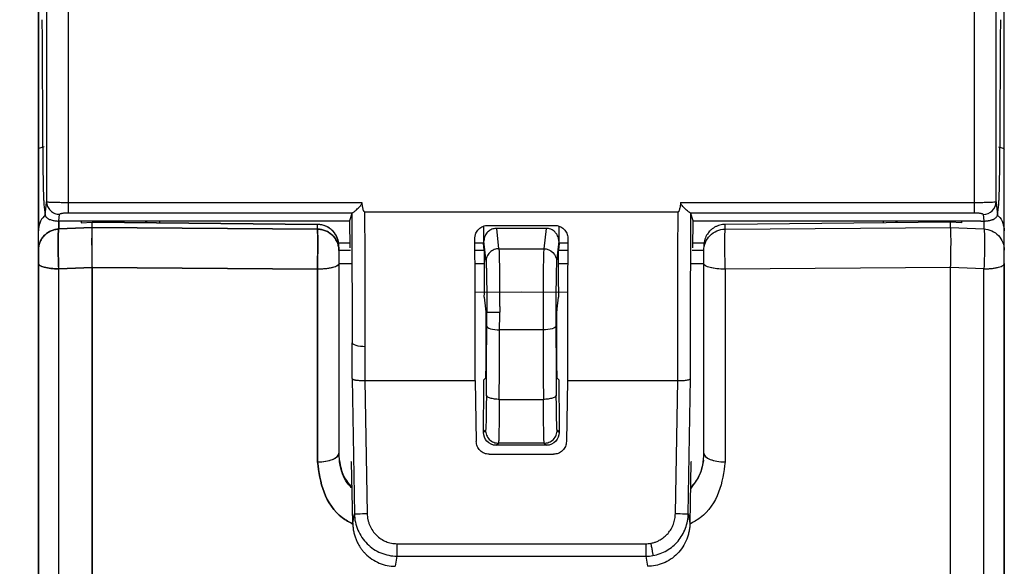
# Model space of a CAD drawing. Header units: millimetres. Extents: x 10 to 410, y 10 to 314.
# Tile 4 of 31: x 97 to 120, y 89 to 102. Entities that reach past the tile are written whole.
import ezdxf

# ---------------------------------------------------------------- set-up
doc = ezdxf.new("R2010")
doc.units = ezdxf.units.MM
doc.header["$LTSCALE"] = 1.5
doc.layers.add('DIMENSIONS', color=140, linetype='Continuous', lineweight=25)
doc.styles.add('SLDTEXTSTYLE0', font='TXT', dxfattribs={"width": 0.7})
doc.dimstyles.new('SLDDIMSTYLE0', dxfattribs={"dimtxt": 3.237012, "dimasz": 4.953, "dimexe": 0, "dimexo": 0.0625, "dimgap": 0.809253, "dimtad": 0, "dimtih": 1, "dimtoh": 1, "dimrnd": 1e-09, "dimzin": 12, "dimdsep": 46, "dimtxsty": 'SLDTEXTSTYLE0', "dimsah": 1, "dimcen": 0.09, "dimadec": 0, "dimazin": 3, "dimtfac": 1, "dimtofl": 0, "dimtmove": 0, "dimatfit": 3, "dimfxl": 0, "dimfrac": 2, "dimtolj": 1, "dimtzin": 12, "dimarcsym": 0})

# ---------------------------------------------------------------- blocks, each defined once
blk = doc.blocks.new('_D')
at = {"layer": 'DIMENSIONS'}
for p, q in [((96.578, 178.033), (77.351, 178.033)), ((82.114, 178.033), (82.114, 134.372)), ((77.304, 128.503), (76.217, 128.503)), ((76.217, 128.503), (76.217, 123.358)), ((86.923, 128.503), (88.01, 128.503)), ((88.01, 128.503), (88.01, 123.358)), ((76.217, 123.358), (77.304, 123.358)), ((88.01, 123.358), (86.923, 123.358)), ((82.114, 78.877), (82.114, 122.634)), ((106.553, 78.877), (77.351, 78.877))]:
    blk.add_line(p, q, dxfattribs=at)
for points in [[(82.114, 178.033), (81.352, 173.08), (82.876, 173.08)], [(82.114, 78.877), (82.876, 83.83), (81.352, 83.83)]]:
    blk.add_solid(points, dxfattribs=at)
at = {"layer": 'DIMENSIONS', "char_height": 3.175, "attachment_point": 1, "style": 'SLDTEXTSTYLE0'}
for s, insert in [('99.2', (77.304, 133.321)), ('3.90', (77.304, 127.451))]:
    blk.add_mtext(s, dxfattribs=dict(at, insert=insert))

msp = doc.modelspace()

# ---------------------------------------------------------------- linework, layer by layer
for p, q in [((97.4, 159.852), (97.4, 97.914)), ((97.9, 159.761), (97.9, 97.898)), ((119.017, 97.898), (119.017, 159.761)), ((119.517, 97.914), (119.517, 159.852)), ((97.37, 97.598), (97.398, 97.895)), ((97.398, 97.895), (97.4, 97.914)), ((97.9, 97.898), (104.745, 97.898)), ((97.9, 97.898), (97.9, 97.656)), ((112.171, 97.898), (119.017, 97.898)), ((119.517, 97.914), (119.519, 97.895)), ((119.519, 97.895), (119.547, 97.598)), ((97.685, 97.464), (97.7, 97.62)), ((97.9, 97.656), (104.526, 97.656)), ((104.507, 97.639), (104.459, 97.467)), ((104.806, 97.677), (112.11, 97.677)), ((112.391, 97.656), (119.017, 97.656)), ((112.457, 97.467), (112.409, 97.639)), ((119.217, 97.62), (119.232, 97.464)), ((97.682, 97.464), (97.682, 97.279)), ((97.682, 97.279), (97.682, 97.464)), ((98.458, 97.313), (97.682, 97.279)), ((97.682, 97.279), (98.458, 97.313)), ((97.759, 97.464), (97.685, 97.464)), ((104.459, 97.464), (97.759, 97.464)), ((98.208, 97.464), (98.208, 97.425)), ((98.208, 97.425), (98.458, 97.436)), ((98.458, 97.313), (98.458, 97.436)), ((98.458, 97.436), (103.713, 97.384)), ((98.458, 97.313), (98.458, 97.436)), ((103.713, 97.384), (98.458, 97.436)), ((103.713, 97.274), (98.458, 97.313)), ((98.458, 97.313), (103.713, 97.274)), ((99.708, 97.424), (99.708, 97.464)), ((99.733, 97.423), (99.733, 97.464)), ((100.033, 97.464), (100.033, 97.42)), ((103.713, 97.274), (103.713, 97.384)), ((103.713, 97.274), (103.713, 97.384)), ((104.459, 97.467), (104.461, 96.842)), ((107.576, 97.343), (107.576, 96.946)), ((107.584, 96.992), (107.584, 97.344)), ((107.68, 97.363), (109.237, 97.363)), ((107.936, 96.82), (107.884, 97.294)), ((109.033, 97.294), (107.884, 97.294)), ((109.033, 97.294), (108.981, 96.82)), ((109.332, 97.344), (109.332, 96.992)), ((109.341, 96.946), (109.341, 97.343)), ((112.456, 96.842), (112.457, 97.467)), ((119.158, 97.464), (112.458, 97.464)), ((118.458, 97.436), (113.204, 97.384)), ((118.458, 97.436), (113.204, 97.384)), ((113.204, 97.274), (113.204, 97.384)), ((113.204, 97.274), (118.458, 97.313)), ((113.204, 97.274), (118.458, 97.313)), ((116.884, 97.464), (116.884, 97.42)), ((117.183, 97.464), (117.183, 97.423)), ((117.208, 97.464), (117.208, 97.424)), ((118.458, 97.313), (118.458, 97.436)), ((118.708, 97.425), (118.458, 97.436)), ((118.458, 97.313), (119.234, 97.279)), ((118.458, 97.313), (119.234, 97.279)), ((118.708, 97.464), (118.708, 97.425)), ((119.158, 97.464), (119.232, 97.464)), ((119.234, 97.464), (119.234, 97.279)), ((97.208, 96.784), (97.208, 97.234)), ((107.376, 97.064), (107.376, 97.067)), ((109.54, 97.067), (109.54, 97.064)), ((119.708, 96.784), (119.708, 97.234)), ((104.46, 96.946), (104.2, 96.946)), ((107.576, 96.946), (107.377, 96.946)), ((107.596, 96.784), (107.576, 96.946)), ((107.636, 96.524), (107.584, 96.992)), ((107.936, 96.82), (108.981, 96.82)), ((109.332, 96.992), (109.28, 96.524)), ((109.341, 96.946), (109.321, 96.784)), ((109.54, 96.946), (109.341, 96.946)), ((112.716, 96.946), (112.456, 96.946)), ((104.208, 96.784), (104.482, 96.784)), ((107.377, 96.784), (107.596, 96.784)), ((109.321, 96.784), (109.539, 96.784)), ((112.434, 96.784), (112.708, 96.784)), ((97.682, 96.349), (98.458, 96.383)), ((98.458, 96.383), (97.682, 96.349)), ((97.682, 85.301), (97.682, 96.349)), ((98.458, 96.383), (103.713, 96.343)), ((98.458, 85.298), (98.458, 96.383)), ((103.713, 96.343), (98.458, 96.383)), ((98.458, 96.383), (98.458, 85.298)), ((103.713, 96.343), (103.713, 91.857)), ((103.713, 91.857), (103.713, 96.343)), ((104.208, 96.474), (104.498, 96.474)), ((104.208, 96.467), (104.208, 92.055)), ((107.378, 96.474), (107.599, 96.474)), ((109.317, 96.474), (109.539, 96.474)), ((112.418, 96.474), (112.708, 96.474)), ((112.708, 92.055), (112.708, 96.467)), ((118.458, 96.383), (113.204, 96.343)), ((118.458, 96.383), (113.204, 96.343)), ((113.204, 96.343), (113.204, 91.857)), ((119.234, 96.349), (118.458, 96.383)), ((118.458, 85.298), (118.458, 96.383)), ((119.234, 96.349), (118.458, 96.383)), ((119.234, 85.301), (119.234, 96.349)), ((107.379, 95.805), (108.458, 95.814)), ((107.596, 95.694), (107.625, 95.424)), ((108.458, 95.814), (109.537, 95.805)), ((109.291, 95.424), (109.321, 95.694)), ((107.633, 94.801), (107.63, 94.176)), ((108.964, 94.932), (107.953, 94.932)), ((109.287, 94.176), (109.284, 94.801)), ((107.621, 93.806), (107.585, 93.769)), ((109.332, 93.769), (109.295, 93.806)), ((104.516, 93.796), (104.57, 90.65)), ((104.815, 93.749), (107.383, 93.749)), ((104.815, 93.749), (104.869, 90.655)), ((107.383, 93.749), (107.408, 92.33)), ((109.533, 93.749), (109.509, 92.33)), ((109.533, 93.749), (112.101, 93.749)), ((112.047, 90.655), (112.101, 93.749)), ((112.347, 90.65), (112.401, 93.796)), ((107.944, 93.313), (108.972, 93.313)), ((107.576, 92.545), (107.625, 92.593)), ((109.292, 92.593), (109.34, 92.545)), ((107.874, 92.243), (107.925, 92.293)), ((109.042, 92.243), (107.874, 92.243)), ((108.992, 92.293), (107.925, 92.293)), ((108.992, 92.293), (109.042, 92.243)), ((107.707, 92.036), (109.209, 92.036)), ((104.218, 91.895), (104.219, 91.892)), ((104.506, 91.852), (104.493, 91.866)), ((104.531, 90.431), (104.506, 91.852)), ((112.41, 91.852), (112.386, 90.431)), ((112.424, 91.866), (112.41, 91.852)), ((104.531, 90.431), (104.57, 90.65)), ((112.347, 90.65), (112.386, 90.431)), ((105.561, 89.952), (111.355, 89.952)), ((105.561, 89.662), (105.519, 89.427)), ((105.561, 89.662), (111.355, 89.662)), ((111.355, 89.662), (111.397, 89.427))]:
    msp.add_line(p, q)
msp.add_arc((119.218, 97.918), 0.299, 269.7643, 359.1873)
for centre, start_param, end_param in [((107.102, 103.88), 4.430825, 4.458281), ((109.815, 103.88), 1.824904, 1.85236), ((107.102, 103.88), 4.317446, 4.362063), ((109.815, 103.88), 1.921122, 1.965739)]:
    msp.add_ellipse(centre, major_axis=(0, 29.46), ratio=0.017455, start_param=start_param, end_param=end_param)
for points, knots in [([(97.208, 99.134), (97.208, 99.579), (97.208, 100.468), (97.208, 101.804), (97.208, 103.141), (97.208, 104.479), (97.208, 105.818), (97.208, 107.159), (97.208, 108.501), (97.208, 109.844), (97.208, 111.188), (97.208, 112.534), (97.208, 114.254), (97.208, 116.351), (97.208, 118.823), (97.208, 121.297), (97.208, 123.772), (97.208, 126.249), (97.208, 127.901), (97.208, 128.727)], [0, 0, 0, 0, 0.045472, 0.090933, 0.136386, 0.181832, 0.227275, 0.272717, 0.318161, 0.363608, 0.409063, 0.454526, 0.500001, 0.583358, 0.666684, 0.749996, 0.833309, 0.916638, 1, 1, 1, 1]), ([(97.292, 102.151), (97.294, 101.682), (97.299, 100.744), (97.305, 99.808), (97.308, 99.339)], [0, 0, 0, 0, 0.499807, 1, 1, 1, 1]), ([(119.609, 99.339), (119.612, 99.808), (119.617, 100.744), (119.622, 101.682), (119.625, 102.151)], [0, 0, 0, 0, 0.500193, 1, 1, 1, 1]), ([(97.308, 99.339), (97.308, 99.302), (97.308, 99.226), (97.309, 99.115), (97.31, 99.006), (97.311, 98.899), (97.313, 98.745), (97.316, 98.553), (97.319, 98.339), (97.324, 98.154), (97.328, 98.032), (97.331, 97.955), (97.333, 97.909), (97.336, 97.872), (97.338, 97.857), (97.338, 97.85)], [0, 0, 0, 0, 0.050465, 0.100811, 0.151252, 0.202002, 0.253271, 0.375506, 0.498728, 0.625948, 0.752598, 0.814861, 0.876763, 0.938224, 1, 1, 1, 1]), ([(119.578, 97.85), (119.579, 97.854), (119.58, 97.864), (119.581, 97.885), (119.583, 97.914), (119.585, 97.955), (119.589, 98.032), (119.593, 98.154), (119.597, 98.339), (119.601, 98.553), (119.604, 98.767), (119.606, 98.969), (119.608, 99.151), (119.608, 99.277), (119.609, 99.339)], [0, 0, 0, 0, 0.04106, 0.082087, 0.123194, 0.184871, 0.247431, 0.373869, 0.501317, 0.624401, 0.746789, 0.831861, 0.915935, 1, 1, 1, 1]), ([(97.345, 99.19), (97.306, 99.182), (97.227, 99.165), (97.215, 99.144), (97.208, 99.134)], [0, 0, 0, 0, 0.4998602, 1, 1, 1, 1]), ([(97.345, 99.19), (97.306, 99.182), (97.227, 99.165), (97.215, 99.144), (97.208, 99.134)], [0, 0, 0, 0, 0.49986, 1, 1, 1, 1]), ([(97.208, 97.234), (97.208, 97.242), (97.208, 97.257), (97.208, 97.291), (97.208, 97.334), (97.208, 97.385), (97.208, 97.476), (97.208, 97.625), (97.208, 97.858), (97.208, 98.132), (97.208, 98.407), (97.208, 98.665), (97.208, 98.896), (97.208, 99.054), (97.208, 99.134)], [0, 0, 0, 0, 0.05033, 0.10033, 0.150204, 0.200156, 0.25039, 0.375482, 0.500045, 0.624535, 0.749691, 0.833415, 0.916538, 1, 1, 1, 1]), ([(97.208, 99.134), (97.208, 98.893), (97.208, 98.544), (97.208, 98.132), (97.208, 97.902), (97.208, 97.74), (97.208, 97.63), (97.208, 97.531), (97.208, 97.444), (97.208, 97.37), (97.208, 97.29), (97.208, 97.251), (97.208, 97.234)], [0, 0, 0, 0, 0.00072373, 0.001085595, 0.001447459, 0.001628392, 0.001809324, 0.001990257, 0.002171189, 0.002352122, 0.002533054, 0.002894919, 0.002894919, 0.002894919, 0.002894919]), ([(119.571, 99.19), (119.61, 99.182), (119.689, 99.165), (119.702, 99.144), (119.708, 99.134)], [0, 0, 0, 0, 0.49986, 1, 1, 1, 1]), ([(119.571, 99.19), (119.61, 99.182), (119.689, 99.165), (119.702, 99.144), (119.708, 99.134)], [0, 0, 0, 0, 0.49986, 1, 1, 1, 1]), ([(119.708, 97.234), (119.708, 97.251), (119.708, 97.29), (119.708, 97.37), (119.708, 97.444), (119.708, 97.531), (119.708, 97.63), (119.708, 97.74), (119.708, 97.902), (119.708, 98.132), (119.708, 98.544), (119.708, 98.893), (119.708, 99.134)], [0, 0, 0, 0, 0.000361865, 0.000542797, 0.00072373, 0.000904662, 0.001085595, 0.001266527, 0.001447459, 0.001809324, 0.002171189, 0.002894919, 0.002894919, 0.002894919, 0.002894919]), ([(119.708, 97.234), (119.708, 97.251), (119.708, 97.29), (119.708, 97.37), (119.708, 97.444), (119.708, 97.531), (119.708, 97.63), (119.708, 97.74), (119.708, 97.902), (119.708, 98.132), (119.708, 98.544), (119.708, 98.893), (119.708, 99.134)], [0, 0, 0, 0, 0.000361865, 0.000542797, 0.00072373, 0.000904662, 0.001085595, 0.001266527, 0.001447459, 0.001809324, 0.002171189, 0.002894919, 0.002894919, 0.002894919, 0.002894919]), ([(97.4, 97.914), (97.401, 97.913), (97.403, 97.912), (97.418, 97.91), (97.437, 97.908), (97.461, 97.906), (97.488, 97.905), (97.515, 97.904), (97.565, 97.902), (97.647, 97.9), (97.771, 97.899), (97.857, 97.898), (97.9, 97.898)], [0, 0, 0, 0, 0.088552, 0.171016, 0.24739, 0.317675, 0.381872, 0.43998, 0.492004, 0.668016, 0.837281, 1, 1, 1, 1]), ([(97.4, 97.914), (97.4, 97.897), (97.403, 97.861), (97.419, 97.805), (97.447, 97.752), (97.487, 97.705), (97.535, 97.666), (97.589, 97.639), (97.646, 97.623), (97.682, 97.62), (97.7, 97.62)], [-0.000005, -0.000005, -0.000005, -0.000005, 0.125067, 0.250139, 0.37521, 0.500282, 0.625354, 0.750425, 0.875497, 1, 1, 1, 1]), ([(104.526, 97.656), (104.531, 97.659), (104.541, 97.664), (104.562, 97.679), (104.588, 97.699), (104.62, 97.727), (104.658, 97.763), (104.692, 97.798), (104.721, 97.832), (104.742, 97.863), (104.744, 97.888), (104.745, 97.898)], [0, 0, 0, 0, 0.0920994, 0.196182, 0.3129186, 0.4427836, 0.5861206, 0.7409605, 0.8222128, 0.92493, 1, 1, 1, 1]), ([(104.806, 97.677), (104.803, 97.678), (104.796, 97.68), (104.789, 97.692), (104.781, 97.71), (104.773, 97.734), (104.766, 97.766), (104.759, 97.804), (104.752, 97.849), (104.747, 97.881), (104.745, 97.898)], [0, 0, 0, 0, 0.0374122, 0.0930751, 0.1738794, 0.2820112, 0.4183476, 0.5833154, 0.7771515, 1, 1, 1, 1]), ([(112.171, 97.898), (112.169, 97.879), (112.164, 97.843), (112.156, 97.793), (112.147, 97.752), (112.139, 97.72), (112.13, 97.698), (112.122, 97.681), (112.113, 97.678), (112.11, 97.677)], [0, 0, 0, 0, 0.252408, 0.46693, 0.643806, 0.783471, 0.886838, 0.956264, 1, 1, 1, 1]), ([(112.391, 97.656), (112.385, 97.659), (112.375, 97.665), (112.353, 97.681), (112.325, 97.703), (112.292, 97.731), (112.256, 97.766), (112.22, 97.802), (112.192, 97.836), (112.173, 97.867), (112.172, 97.889), (112.171, 97.898)], [0, 0, 0, 0, 0.099763, 0.209683, 0.330026, 0.460766, 0.601702, 0.739996, 0.846862, 0.933135, 1, 1, 1, 1]), ([(119.017, 97.898), (119.038, 97.898), (119.08, 97.898), (119.143, 97.899), (119.206, 97.899), (119.266, 97.9), (119.322, 97.902), (119.382, 97.903), (119.444, 97.906), (119.502, 97.909), (119.511, 97.912), (119.517, 97.914)], [0, 0, 0, 0, 0.0806647, 0.1629388, 0.2468502, 0.332425, 0.4196876, 0.5086613, 0.6389352, 0.8027419, 1, 1, 1, 1]), ([(119.017, 97.656), (119.017, 97.667), (119.017, 97.696), (119.017, 97.782), (119.017, 97.838), (119.017, 97.898)], [0, 0, 0, 0, 0.5, 0.5, 1, 1, 1, 1]), ([(97.374, 97.595), (97.364, 97.588), (97.302, 97.547), (97.231, 97.419), (97.216, 97.296), (97.208, 97.234)], [0, 0, 0, 0, 0.083791, 0.541895, 1, 1, 1, 1]), ([(97.374, 97.595), (97.364, 97.588), (97.302, 97.547), (97.231, 97.419), (97.216, 97.296), (97.208, 97.234)], [0, 0, 0, 0, 0.083786, 0.541893, 1, 1, 1, 1]), ([(97.37, 97.598), (97.371, 97.591), (97.374, 97.579), (97.384, 97.562), (97.4, 97.544), (97.425, 97.525), (97.463, 97.505), (97.504, 97.49), (97.545, 97.478), (97.589, 97.47), (97.635, 97.465), (97.669, 97.464), (97.685, 97.464)], [0, 0, 0, 0, 0.13831, 0.250006, 0.335091, 0.509491, 0.649643, 0.751911, 0.836143, 0.90356, 0.956561, 1, 1, 1, 1]), ([(97.7, 97.62), (97.7, 97.624), (97.708, 97.631), (97.732, 97.64), (97.756, 97.645), (97.786, 97.65), (97.833, 97.654), (97.872, 97.656), (97.9, 97.656)], [0.0000000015, 0.0000000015, 0.0000000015, 0.0000000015, 0.0000797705, 0.0001196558, 0.000159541, 0.0001994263, 0.0002393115, 0.000319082, 0.000319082, 0.000319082, 0.000319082]), ([(104.806, 97.677), (104.807, 97.5), (104.809, 97.147), (104.812, 96.62), (104.814, 96.095), (104.815, 95.574), (104.816, 95.055), (104.816, 94.711), (104.816, 94.539)], [0, 0, 0, 0, 0.166802, 0.33355, 0.500244, 0.666883, 0.833468, 1, 1, 1, 1]), ([(112.101, 93.749), (112.101, 93.909), (112.1, 94.23), (112.1, 94.715), (112.101, 95.203), (112.102, 95.693), (112.103, 96.185), (112.105, 96.68), (112.107, 97.177), (112.109, 97.51), (112.11, 97.677)], [0, 0, 0, 0, 0.124899, 0.249827, 0.374783, 0.499769, 0.624783, 0.749826, 0.874898, 1, 1, 1, 1]), ([(119.017, 97.656), (119.044, 97.656), (119.084, 97.654), (119.13, 97.65), (119.16, 97.645), (119.184, 97.64), (119.208, 97.631), (119.216, 97.624), (119.217, 97.62)], [0, 0, 0, 0, 0.0000797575, 0.0001196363, 0.000159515, 0.0001993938, 0.0002392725, 0.00031903, 0.00031903, 0.00031903, 0.00031903]), ([(119.232, 97.464), (119.241, 97.464), (119.261, 97.464), (119.29, 97.466), (119.318, 97.469), (119.346, 97.474), (119.373, 97.479), (119.4, 97.486), (119.425, 97.494), (119.457, 97.507), (119.491, 97.525), (119.519, 97.547), (119.54, 97.572), (119.544, 97.588), (119.547, 97.598)], [0, 0, 0, 0, 0.02655, 0.055798, 0.089414, 0.128513, 0.173806, 0.225751, 0.28465, 0.350712, 0.490762, 0.665107, 0.80261, 1, 1, 1, 1]), ([(119.54, 97.596), (119.551, 97.589), (119.613, 97.548), (119.685, 97.419), (119.7, 97.296), (119.708, 97.234)], [0, 0, 0, 0, 0.0903286, 0.5451643, 1, 1, 1, 1]), ([(119.54, 97.596), (119.551, 97.589), (119.613, 97.548), (119.685, 97.419), (119.7, 97.296), (119.708, 97.234)], [0, 0, 0, 0, 0.090329, 0.545164, 1, 1, 1, 1]), ([(97.682, 97.279), (97.681, 97.274), (97.679, 97.264), (97.676, 97.238), (97.674, 97.203), (97.672, 97.161), (97.67, 97.11), (97.669, 97.052), (97.669, 96.988), (97.669, 96.917), (97.669, 96.843), (97.67, 96.764), (97.672, 96.682), (97.674, 96.599), (97.676, 96.515), (97.679, 96.431), (97.681, 96.376), (97.682, 96.349)], [0, 0, 0, 0, 0.066675, 0.133351, 0.200019, 0.266674, 0.333335, 0.400005, 0.466669, 0.533324, 0.599988, 0.666659, 0.73332, 0.799976, 0.866645, 0.933323, 1, 1, 1, 1]), ([(98.458, 97.313), (98.458, 97.308), (98.456, 97.298), (98.454, 97.272), (98.453, 97.237), (98.451, 97.195), (98.45, 97.144), (98.45, 97.086), (98.449, 97.021), (98.449, 96.951), (98.45, 96.876), (98.45, 96.798), (98.451, 96.716), (98.453, 96.633), (98.454, 96.549), (98.456, 96.465), (98.458, 96.41), (98.458, 96.383)], [0, 0, 0, 0, 0.066889, 0.1337444, 0.2005578, 0.2673251, 0.3340666, 0.4007869, 0.467471, 0.5341168, 0.6007445, 0.6673512, 0.7339223, 0.8004628, 0.8669928, 0.9335079, 1, 1, 1, 1]), ([(98.458, 97.313), (98.457, 97.307), (98.456, 97.297), (98.454, 97.268), (98.453, 97.23), (98.452, 97.182), (98.451, 97.125), (98.451, 97.061), (98.451, 96.989), (98.451, 96.911), (98.451, 96.828), (98.452, 96.741), (98.453, 96.652), (98.454, 96.562), (98.456, 96.471), (98.457, 96.413), (98.458, 96.383)], [0, 0, 0, 0, 0.07124, 0.142507, 0.213789, 0.285088, 0.356427, 0.427802, 0.499196, 0.570623, 0.642097, 0.7136, 0.785128, 0.856706, 0.928333, 1, 1, 1, 1]), ([(104.208, 96.884), (104.208, 96.917), (104.202, 96.982), (104.174, 97.075), (104.128, 97.162), (104.066, 97.238), (103.99, 97.3), (103.904, 97.347), (103.81, 97.376), (103.745, 97.383), (103.713, 97.384)], [-0.000006, -0.000006, -0.000006, -0.000006, 0.125, 0.25, 0.375, 0.5, 0.625, 0.75, 0.875, 1.000006, 1.000006, 1.000006, 1.000006]), ([(104.208, 96.884), (104.207, 96.909), (104.205, 96.956), (104.19, 97.023), (104.169, 97.081), (104.144, 97.131), (104.117, 97.173), (104.09, 97.207), (104.042, 97.26), (103.961, 97.322), (103.839, 97.373), (103.754, 97.38), (103.713, 97.384)], [0, 0, 0, 0, 0.09523, 0.182557, 0.261977, 0.333489, 0.397088, 0.452774, 0.500545, 0.674244, 0.840723, 1, 1, 1, 1]), ([(103.713, 96.343), (103.713, 96.37), (103.713, 96.425), (103.714, 96.51), (103.714, 96.594), (103.714, 96.677), (103.715, 96.759), (103.715, 96.838), (103.715, 96.913), (103.715, 96.983), (103.715, 97.048), (103.715, 97.106), (103.714, 97.157), (103.714, 97.2), (103.714, 97.234), (103.713, 97.26), (103.713, 97.27), (103.713, 97.274)], [0, 0, 0, 0, 0.066668, 0.13334, 0.200007, 0.266662, 0.333325, 0.399999, 0.466667, 0.533327, 0.599995, 0.66667, 0.733333, 0.799989, 0.866657, 0.933331, 1, 1, 1, 1]), ([(107.376, 97.067), (107.377, 97.08), (107.378, 97.106), (107.387, 97.144), (107.408, 97.204), (107.46, 97.281), (107.544, 97.336), (107.62, 97.36), (107.66, 97.362), (107.68, 97.363)], [0, 0, 0, 0, 0.083856, 0.167027, 0.250901, 0.500418, 0.749604, 0.874167, 1, 1, 1, 1]), ([(107.884, 97.294), (107.868, 97.294), (107.838, 97.292), (107.793, 97.281), (107.749, 97.263), (107.708, 97.238), (107.657, 97.195), (107.6, 97.115), (107.59, 97.036), (107.584, 96.992)], [0, 0, 0, 0, 0.096669, 0.194892, 0.294726, 0.396225, 0.49944, 0.719595, 1, 1, 1, 1]), ([(109.332, 96.992), (109.331, 97.01), (109.329, 97.047), (109.315, 97.097), (109.295, 97.14), (109.271, 97.176), (109.227, 97.227), (109.15, 97.281), (109.071, 97.29), (109.033, 97.294)], [0, 0, 0, 0, 0.120229, 0.230671, 0.331327, 0.422205, 0.503316, 0.756678, 1, 1, 1, 1]), ([(109.237, 97.363), (109.25, 97.363), (109.277, 97.362), (109.315, 97.354), (109.378, 97.333), (109.456, 97.281), (109.512, 97.199), (109.536, 97.125), (109.539, 97.086), (109.54, 97.067)], [0, 0, 0, 0, 0.084297, 0.167349, 0.250617, 0.4998, 0.749315, 0.874667, 1, 1, 1, 1]), ([(113.204, 97.384), (113.183, 97.383), (113.142, 97.381), (113.08, 97.368), (113.019, 97.348), (112.959, 97.319), (112.903, 97.282), (112.845, 97.231), (112.783, 97.154), (112.723, 97.037), (112.713, 96.939), (112.708, 96.884)], [0, 0, 0, 0, 0.078897, 0.159606, 0.242132, 0.326477, 0.412645, 0.500638, 0.624258, 0.790774, 1, 1, 1, 1]), ([(113.204, 97.384), (113.183, 97.383), (113.142, 97.381), (113.08, 97.368), (113.019, 97.348), (112.959, 97.319), (112.903, 97.282), (112.845, 97.231), (112.783, 97.154), (112.723, 97.037), (112.713, 96.939), (112.708, 96.884)], [0, 0, 0, 0, 0.0788965, 0.1596061, 0.242132, 0.3264774, 0.4126452, 0.5006383, 0.6242582, 0.7907738, 1, 1, 1, 1]), ([(112.708, 96.779), (112.708, 96.908), (112.761, 97.036), (112.945, 97.219), (113.074, 97.273), (113.204, 97.274)], [0, 0, 0, 0, 0.5, 0.5, 1, 1, 1, 1]), ([(112.708, 96.779), (112.708, 96.908), (112.761, 97.036), (112.945, 97.219), (113.074, 97.273), (113.204, 97.274)], [0, 0, 0, 0, 0.5, 0.5, 1, 1, 1, 1]), ([(118.458, 96.383), (118.459, 96.412), (118.46, 96.471), (118.462, 96.561), (118.464, 96.651), (118.465, 96.74), (118.466, 96.826), (118.467, 96.909), (118.467, 96.987), (118.467, 97.059), (118.466, 97.124), (118.465, 97.181), (118.464, 97.229), (118.462, 97.268), (118.46, 97.297), (118.459, 97.307), (118.458, 97.313)], [0, 0, 0, 0, 0.071242, 0.142511, 0.213795, 0.285094, 0.356433, 0.427809, 0.499203, 0.570629, 0.642102, 0.713604, 0.785131, 0.856708, 0.928335, 1, 1, 1, 1]), ([(118.458, 96.383), (118.459, 96.412), (118.46, 96.471), (118.462, 96.561), (118.464, 96.651), (118.465, 96.74), (118.466, 96.826), (118.467, 96.909), (118.467, 96.987), (118.467, 97.059), (118.466, 97.124), (118.465, 97.181), (118.464, 97.229), (118.462, 97.268), (118.46, 97.297), (118.459, 97.307), (118.458, 97.313)], [0, 0, 0, 0, 0.071242, 0.142511, 0.213795, 0.285094, 0.356433, 0.427809, 0.499203, 0.570629, 0.642102, 0.713604, 0.785131, 0.856708, 0.928335, 1, 1, 1, 1]), ([(119.234, 97.279), (119.361, 97.272), (119.484, 97.216), (119.658, 97.034), (119.708, 96.909), (119.708, 96.784)], [0, 0, 0, 0, 0.5, 0.5, 1, 1, 1, 1]), ([(119.234, 97.279), (119.361, 97.272), (119.484, 97.216), (119.658, 97.034), (119.708, 96.909), (119.708, 96.784)], [0, 0, 0, 0, 0.5, 0.5, 1, 1, 1, 1]), ([(107.383, 93.749), (107.383, 93.904), (107.384, 94.214), (107.383, 94.683), (107.383, 95.155), (107.382, 95.628), (107.381, 96.105), (107.379, 96.583), (107.377, 96.903), (107.376, 97.064)], [0, 0, 0, 0, 0.142777, 0.28558, 0.42841, 0.571267, 0.714151, 0.857062, 1, 1, 1, 1]), ([(109.54, 97.064), (109.539, 96.903), (109.538, 96.583), (109.536, 96.105), (109.534, 95.628), (109.533, 95.155), (109.533, 94.683), (109.533, 94.214), (109.533, 93.904), (109.533, 93.749)], [0, 0, 0, 0, 0.142938, 0.285849, 0.428733, 0.57159, 0.71442, 0.857223, 1, 1, 1, 1]), ([(107.936, 96.82), (107.901, 96.82), (107.843, 96.81), (107.771, 96.773), (107.723, 96.734), (107.683, 96.687), (107.646, 96.615), (107.636, 96.559), (107.636, 96.524)], [-0.000012, -0.000012, -0.000012, -0.000012, 0.249991, 0.374993, 0.499994, 0.624996, 0.749997, 1, 1, 1, 1]), ([(107.936, 96.82), (107.936, 96.812), (107.938, 96.797), (107.939, 96.762), (107.941, 96.718), (107.942, 96.666), (107.944, 96.606), (107.945, 96.541), (107.946, 96.469), (107.947, 96.392), (107.948, 96.312), (107.949, 96.227), (107.95, 96.141), (107.951, 96.052), (107.951, 95.962), (107.952, 95.871), (107.952, 95.78), (107.953, 95.69), (107.953, 95.6), (107.953, 95.511), (107.954, 95.424), (107.954, 95.367), (107.954, 95.339)], [0, 0, 0, 0, 0.059893, 0.118744, 0.176554, 0.233323, 0.28905, 0.343736, 0.397381, 0.449984, 0.501547, 0.552067, 0.601547, 0.649985, 0.697381, 0.743737, 0.789051, 0.833323, 0.876554, 0.918744, 0.959893, 1, 1, 1, 1]), ([(108.981, 96.82), (108.978, 96.787), (108.972, 96.632), (108.966, 96.172), (108.963, 95.697), (108.963, 95.412), (108.963, 95.339)], [1.727876, 1.727876, 1.727876, 1.727876, 2.149928, 2.571981, 2.994034, 3.141613, 3.141613, 3.141613, 3.141613]), ([(108.981, 96.82), (109.059, 96.82), (109.137, 96.788), (109.248, 96.678), (109.28, 96.601), (109.28, 96.524)], [0, 0, 0, 0, 0.5, 0.5, 1, 1, 1, 1]), ([(97.208, 96.474), (97.208, 96.486), (97.208, 96.509), (97.208, 96.544), (97.208, 96.602), (97.208, 96.68), (97.208, 96.742), (97.208, 96.774), (97.208, 96.781), (97.208, 96.784)], [0, 0, 0, 0, 0.084557, 0.16839, 0.253208, 0.500097, 0.746988, 0.872228, 1, 1, 1, 1]), ([(104.208, 96.784), (104.208, 96.774), (104.208, 96.734), (104.208, 96.618), (104.208, 96.543), (104.208, 96.474)], [0, 0, 0, 0, 0.5, 0.5, 1, 1, 1, 1]), ([(104.208, 96.779), (104.208, 96.777), (104.208, 96.773), (104.208, 96.761), (104.208, 96.733), (104.208, 96.675), (104.208, 96.591), (104.208, 96.521), (104.208, 96.486), (104.208, 96.469)], [0, 0, 0, 0, 0.0832559, 0.1663878, 0.2510355, 0.500087, 0.749136, 0.8738741, 1, 1, 1, 1]), ([(107.599, 96.474), (107.6, 96.543), (107.6, 96.618), (107.598, 96.734), (107.597, 96.774), (107.596, 96.784)], [0, 0, 0, 0, 0.5, 0.5, 1, 1, 1, 1]), ([(109.321, 96.784), (109.319, 96.774), (109.318, 96.734), (109.317, 96.618), (109.317, 96.543), (109.317, 96.474)], [0, 0, 0, 0, 0.5, 0.5, 1, 1, 1, 1]), ([(112.708, 96.474), (112.708, 96.543), (112.708, 96.618), (112.708, 96.734), (112.708, 96.774), (112.708, 96.784)], [0, 0, 0, 0, 0.5, 0.5, 1, 1, 1, 1]), ([(112.708, 96.469), (112.708, 96.48), (112.708, 96.503), (112.708, 96.538), (112.708, 96.596), (112.708, 96.675), (112.708, 96.737), (112.708, 96.769), (112.708, 96.776), (112.708, 96.779)], [0, 0, 0, 0, 0.083258, 0.166394, 0.25105, 0.500098, 0.74915, 0.873878, 1, 1, 1, 1]), ([(97.208, 96.474), (97.208, 96.442), (97.257, 96.411), (97.434, 96.364), (97.554, 96.35), (97.682, 96.349)], [0, 0, 0, 0, 0.5, 0.5, 1, 1, 1, 1]), ([(97.208, 85.61), (97.208, 85.757), (97.208, 86.049), (97.208, 86.495), (97.208, 86.946), (97.208, 87.404), (97.208, 87.866), (97.208, 88.335), (97.208, 88.809), (97.208, 89.288), (97.208, 89.773), (97.208, 90.264), (97.208, 90.898), (97.208, 91.679), (97.208, 92.613), (97.208, 93.56), (97.208, 94.519), (97.208, 95.49), (97.208, 96.146), (97.208, 96.474)], [0, 0, 0, 0, 0.045573, 0.091074, 0.136519, 0.181924, 0.227306, 0.27268, 0.318063, 0.363472, 0.408921, 0.454428, 0.500009, 0.583501, 0.666796, 0.749993, 0.833193, 0.916495, 1, 1, 1, 1]), ([(97.682, 96.349), (97.554, 96.35), (97.434, 96.364), (97.257, 96.411), (97.208, 96.442), (97.208, 96.474)], [0, 0, 0, 0, 0.5, 0.5, 1, 1, 1, 1]), ([(104.208, 96.469), (104.208, 96.436), (104.156, 96.404), (103.97, 96.357), (103.844, 96.343), (103.713, 96.343)], [0, 0, 0, 0, 0.5, 0.5, 1, 1, 1, 1]), ([(104.208, 96.467), (104.208, 96.46), (104.202, 96.446), (104.177, 96.423), (104.131, 96.4), (104.066, 96.38), (103.986, 96.363), (103.896, 96.351), (103.803, 96.345), (103.742, 96.343), (103.713, 96.343)], [0.0082796, 0.0082796, 0.0082796, 0.0082796, 0.125, 0.2500001, 0.3750001, 0.5000002, 0.6250002, 0.7500002, 0.8750003, 1.0000003, 1.0000003, 1.0000003, 1.0000003]), ([(107.636, 96.524), (107.638, 96.502), (107.642, 96.43), (107.646, 96.271), (107.649, 96.122), (107.651, 95.948), (107.653, 95.692), (107.654, 95.48), (107.654, 95.339)], [0, 0, 0, 0, 0.353429, 0.530144, 0.706858, 0.883573, 1.060288, 1.413717, 1.413717, 1.413717, 1.413717]), ([(109.28, 96.524), (109.28, 96.518), (109.279, 96.505), (109.277, 96.477), (109.275, 96.441), (109.274, 96.396), (109.272, 96.318), (109.269, 96.19), (109.266, 95.991), (109.264, 95.763), (109.263, 95.544), (109.263, 95.347), (109.263, 95.178), (109.263, 95.068), (109.264, 95.013)], [0, 0, 0, 0, 0.050356, 0.100197, 0.149884, 0.199778, 0.250237, 0.374901, 0.500084, 0.624741, 0.749914, 0.833412, 0.916212, 1, 1, 1, 1]), ([(113.204, 96.343), (113.072, 96.343), (112.946, 96.357), (112.76, 96.404), (112.708, 96.436), (112.708, 96.469)], [0, 0, 0, 0, 0.5, 0.5, 1, 1, 1, 1]), ([(113.204, 96.343), (113.073, 96.343), (112.948, 96.357), (112.763, 96.403), (112.71, 96.434), (112.708, 96.467)], [0, 0, 0, 0, 0.5, 0.5, 1, 1, 1, 1]), ([(118.458, 85.298), (118.458, 86.929), (118.458, 88.693), (118.458, 92.415), (118.458, 94.372), (118.458, 96.383)], [0, 0, 0, 0, 0.5, 0.5, 1, 1, 1, 1]), ([(119.708, 96.474), (119.708, 96.31), (119.708, 95.982), (119.708, 95.493), (119.708, 95.006), (119.708, 94.522), (119.708, 94.04), (119.708, 93.482), (119.708, 92.849), (119.708, 91.91), (119.708, 90.755), (119.708, 89.405), (119.708, 88.312), (119.708, 87.46), (119.708, 86.831), (119.708, 86.213), (119.708, 85.811), (119.708, 85.61)], [0, 0, 0, 0, 0.041683, 0.083344, 0.124994, 0.166647, 0.208315, 0.250011, 0.31249, 0.375014, 0.500007, 0.625, 0.749993, 0.812472, 0.874997, 0.937487, 1, 1, 1, 1]), ([(107.625, 95.424), (107.626, 95.421), (107.626, 95.414), (107.627, 95.395), (107.628, 95.366), (107.63, 95.321), (107.631, 95.257), (107.632, 95.183), (107.632, 95.101), (107.633, 95.016), (107.633, 94.959), (107.633, 94.93)], [0, 0, 0, 0, 0.080214, 0.160562, 0.242079, 0.369599, 0.50008, 0.627593, 0.758069, 0.878315, 1, 1, 1, 1]), ([(109.284, 94.93), (109.284, 94.949), (109.284, 94.987), (109.284, 95.043), (109.284, 95.109), (109.285, 95.182), (109.286, 95.256), (109.287, 95.321), (109.288, 95.37), (109.29, 95.407), (109.29, 95.418), (109.291, 95.424)], [0, 0, 0, 0, 0.080203, 0.16054, 0.242048, 0.369557, 0.500035, 0.627552, 0.758038, 0.878298, 1, 1, 1, 1]), ([(107.653, 95.013), (107.653, 95.049), (107.653, 95.12), (107.654, 95.229), (107.654, 95.302), (107.654, 95.339)], [0, 0, 0, 0, 0.333801, 0.666199, 1, 1, 1, 1]), ([(107.654, 95.339), (107.654, 95.339), (107.665, 95.339), (107.703, 95.339), (107.742, 95.339), (107.79, 95.339), (107.862, 95.339), (107.919, 95.339), (107.954, 95.339)], [-0.000012, -0.000012, -0.000012, -0.000012, 0.249991, 0.374993, 0.499994, 0.624996, 0.749997, 1, 1, 1, 1]), ([(107.644, 93.409), (107.645, 93.586), (107.647, 93.94), (107.65, 94.475), (107.652, 94.834), (107.653, 95.013)], [0, 0, 0, 0, 0.33335, 0.66665, 1, 1, 1, 1]), ([(107.653, 95.013), (107.654, 94.994), (107.684, 94.972), (107.801, 94.94), (107.883, 94.932), (107.953, 94.932)], [0, 0, 0, 0, 0.5, 0.5, 1, 1, 1, 1]), ([(109.264, 95.013), (109.262, 94.994), (109.232, 94.972), (109.116, 94.94), (109.034, 94.932), (108.964, 94.932)], [0, 0, 0, 0, 0.5, 0.5, 1, 1, 1, 1]), ([(109.264, 95.013), (109.264, 94.834), (109.266, 94.475), (109.269, 93.94), (109.271, 93.586), (109.272, 93.409)], [0, 0, 0, 0, 0.33335, 0.66665, 1, 1, 1, 1]), ([(104.816, 94.539), (104.747, 94.539), (104.667, 94.548), (104.552, 94.582), (104.52, 94.606), (104.516, 94.628)], [0, 0, 0, 0, 0.5, 0.5, 1, 1, 1, 1]), ([(107.63, 94.176), (107.629, 94.155), (107.629, 94.114), (107.629, 94.056), (107.628, 94.003), (107.627, 93.954), (107.626, 93.907), (107.625, 93.864), (107.624, 93.832), (107.623, 93.81), (107.622, 93.807), (107.621, 93.806)], [0, 0, 0, 0, 0.101256, 0.200196, 0.29852, 0.397961, 0.500192, 0.627, 0.756756, 0.87766, 1, 1, 1, 1]), ([(109.295, 93.806), (109.295, 93.807), (109.294, 93.809), (109.293, 93.823), (109.292, 93.844), (109.291, 93.874), (109.29, 93.913), (109.289, 93.966), (109.288, 94.031), (109.287, 94.101), (109.287, 94.151), (109.287, 94.176)], [0, 0, 0, 0, 0.1012694, 0.2002211, 0.2985544, 0.3980004, 0.5002335, 0.6270385, 0.7567853, 0.8776763, 1, 1, 1, 1]), ([(104.516, 93.796), (104.518, 93.793), (104.521, 93.787), (104.537, 93.778), (104.556, 93.772), (104.575, 93.767), (104.591, 93.764), (104.601, 93.763), (104.635, 93.758), (104.703, 93.75), (104.779, 93.749), (104.815, 93.749)], [0, 0, 0, 0, 0.12168, 0.230627, 0.323391, 0.397745, 0.452487, 0.4871, 0.50143, 0.761459, 1, 1, 1, 1]), ([(112.101, 93.749), (112.119, 93.749), (112.155, 93.749), (112.21, 93.751), (112.262, 93.755), (112.312, 93.762), (112.375, 93.773), (112.39, 93.787), (112.401, 93.796)], [0, 0, 0, 0, 0.116347, 0.239868, 0.368985, 0.501575, 0.656355, 1, 1, 1, 1]), ([(107.944, 93.313), (107.909, 93.313), (107.833, 93.318), (107.728, 93.34), (107.659, 93.374), (107.645, 93.398), (107.644, 93.409)], [-0.000006, -0.000006, -0.000006, -0.000006, 0.249996, 0.499997, 0.749999, 1, 1, 1, 1]), ([(109.272, 93.409), (109.272, 93.398), (109.258, 93.374), (109.189, 93.34), (109.083, 93.318), (109.007, 93.313), (108.972, 93.313)], [-0.000006, -0.000006, -0.000006, -0.000006, 0.249996, 0.499997, 0.749998, 1, 1, 1, 1]), ([(107.944, 93.313), (107.944, 93.274), (107.943, 93.194), (107.943, 93.075), (107.942, 92.954), (107.94, 92.834), (107.939, 92.717), (107.937, 92.606), (107.935, 92.506), (107.933, 92.42), (107.93, 92.352), (107.928, 92.305), (107.926, 92.297), (107.925, 92.293)], [0, 0, 0, 0, 0.067194, 0.139132, 0.215815, 0.297242, 0.383412, 0.474325, 0.569979, 0.670375, 0.775511, 0.885386, 1, 1, 1, 1]), ([(108.992, 92.293), (108.991, 92.295), (108.99, 92.298), (108.988, 92.316), (108.987, 92.341), (108.985, 92.375), (108.984, 92.415), (108.983, 92.462), (108.981, 92.514), (108.98, 92.571), (108.979, 92.632), (108.978, 92.696), (108.977, 92.762), (108.976, 92.83), (108.976, 92.899), (108.975, 92.969), (108.974, 93.039), (108.974, 93.109), (108.973, 93.178), (108.973, 93.246), (108.972, 93.291), (108.972, 93.313)], [0, 0, 0, 0, 0.066956, 0.132321, 0.196095, 0.258277, 0.318868, 0.377867, 0.435274, 0.49109, 0.545314, 0.597946, 0.648986, 0.698435, 0.746291, 0.792556, 0.837229, 0.88031, 0.921798, 0.961695, 1, 1, 1, 1]), ([(107.874, 92.243), (107.791, 92.243), (107.712, 92.279), (107.604, 92.393), (107.576, 92.469), (107.576, 92.545)], [0, 0, 0, 0, 0.5, 0.5, 1, 1, 1, 1]), ([(107.625, 92.593), (107.625, 92.558), (107.638, 92.482), (107.706, 92.375), (107.813, 92.306), (107.889, 92.293), (107.925, 92.293)], [-0.000006, -0.000006, -0.000006, -0.000006, 0.249996, 0.499997, 0.749999, 1, 1, 1, 1]), ([(109.34, 92.545), (109.341, 92.469), (109.312, 92.394), (109.205, 92.279), (109.125, 92.243), (109.042, 92.243)], [0, 0, 0, 0, 0.5, 0.5, 1, 1, 1, 1]), ([(107.707, 92.036), (107.688, 92.037), (107.649, 92.039), (107.593, 92.055), (107.542, 92.083), (107.496, 92.12), (107.457, 92.167), (107.429, 92.219), (107.412, 92.274), (107.409, 92.311), (107.408, 92.33)], [0, 0, 0, 0, 0.127009, 0.249445, 0.372239, 0.500284, 0.628515, 0.759763, 0.87913, 1, 1, 1, 1]), ([(109.509, 92.33), (109.507, 92.31), (109.505, 92.272), (109.487, 92.216), (109.459, 92.165), (109.42, 92.12), (109.373, 92.082), (109.321, 92.055), (109.265, 92.039), (109.228, 92.037), (109.209, 92.036)], [0, 0, 0, 0, 0.127009, 0.249445, 0.372239, 0.500284, 0.628515, 0.759763, 0.87913, 1, 1, 1, 1]), ([(103.713, 91.857), (103.844, 91.857), (103.97, 91.879), (104.156, 91.954), (104.208, 92.005), (104.208, 92.058)], [0, 0, 0, 0, 0.5, 0.5, 1, 1, 1, 1]), ([(103.713, 91.857), (103.771, 91.857), (103.898, 91.866), (104.044, 91.905), (104.131, 91.948), (104.191, 91.995), (104.207, 92.032), (104.208, 92.055)], [0, 0, 0, 0, 0.2499144, 0.4999429, 0.6249572, 0.7499715, 0.9917216, 0.9917216, 0.9917216, 0.9917216]), ([(104.517, 91.258), (104.444, 91.344), (104.25, 91.573), (104.224, 91.871), (104.208, 92.058)], [0, 0, 0, 0, 0.375001, 1, 1, 1, 1]), ([(112.708, 92.058), (112.692, 91.871), (112.667, 91.573), (112.473, 91.344), (112.4, 91.258)], [0, 0, 0, 0, 0.624968, 1, 1, 1, 1]), ([(112.708, 92.058), (112.708, 92.005), (112.76, 91.954), (112.946, 91.879), (113.072, 91.857), (113.204, 91.857)], [0, 0, 0, 0, 0.5, 0.5, 1, 1, 1, 1]), ([(112.708, 92.055), (112.71, 92.003), (112.763, 91.953), (112.948, 91.879), (113.073, 91.857), (113.204, 91.857)], [0, 0, 0, 0, 0.5, 0.5, 1, 1, 1, 1]), ([(103.713, 91.857), (103.744, 91.618), (103.807, 91.141), (104.143, 90.626), (104.45, 90.456), (104.533, 90.41)], [0, 0, 0, 0, 0.4230979, 0.8428111, 1, 1, 1, 1]), ([(104.533, 90.41), (104.45, 90.456), (104.143, 90.626), (103.807, 91.141), (103.744, 91.618), (103.713, 91.857)], [0, 0, 0, 0, 0.157189, 0.576902, 1, 1, 1, 1]), ([(104.517, 91.245), (104.49, 91.271), (104.347, 91.407), (104.262, 91.645), (104.227, 91.844), (104.219, 91.892)], [0, 0, 0, 0, 0.150925, 0.794594, 1, 1, 1, 1]), ([(104.219, 91.892), (104.242, 91.765), (104.285, 91.529), (104.443, 91.343), (104.517, 91.258)], [0, 0, 0, 0, 0.538426, 1, 1, 1, 1]), ([(113.204, 91.857), (113.172, 91.618), (113.109, 91.141), (112.773, 90.625), (112.466, 90.456), (112.381, 90.409)], [0, 0, 0, 0, 0.422616, 0.841851, 1, 1, 1, 1]), ([(113.204, 91.857), (113.172, 91.618), (113.109, 91.141), (112.773, 90.625), (112.466, 90.456), (112.381, 90.409)], [0, 0, 0, 0, 0.422616, 0.841851, 1, 1, 1, 1]), ([(112.698, 91.892), (112.679, 91.792), (112.634, 91.552), (112.486, 91.35), (112.399, 91.232)], [0, 0, 0, 0, 0.416694, 1, 1, 1, 1]), ([(112.698, 91.892), (112.674, 91.765), (112.631, 91.529), (112.473, 91.343), (112.4, 91.258)], [0, 0, 0, 0, 0.538426, 1, 1, 1, 1]), ([(104.57, 90.65), (104.574, 90.65), (104.608, 90.65), (104.718, 90.652), (104.793, 90.653), (104.869, 90.655)], [0, 0, 0, 0, 0.5, 0.5, 1, 1, 1, 1]), ([(104.57, 90.65), (104.572, 90.519), (104.615, 90.325), (104.739, 90.097), (104.863, 89.946), (105.013, 89.824), (105.241, 89.703), (105.433, 89.663), (105.561, 89.662)], [1.771418, 1.771418, 1.771418, 1.771418, 2.156585, 2.349168, 2.541752, 2.734335, 2.926919, 3.312086, 3.312086, 3.312086, 3.312086]), ([(104.869, 90.655), (104.87, 90.631), (104.872, 90.583), (104.884, 90.512), (104.903, 90.442), (104.936, 90.354), (104.992, 90.251), (105.08, 90.146), (105.185, 90.061), (105.303, 89.999), (105.43, 89.959), (105.518, 89.954), (105.561, 89.952)], [0, 0, 0, 0, 0.066304, 0.1319, 0.197421, 0.263505, 0.390881, 0.516262, 0.637372, 0.761105, 0.880208, 1, 1, 1, 1]), ([(111.474, 89.962), (111.499, 89.968), (111.549, 89.978), (111.621, 90.005), (111.703, 90.046), (111.791, 90.106), (111.878, 90.192), (111.95, 90.293), (112.003, 90.406), (112.039, 90.528), (112.044, 90.612), (112.047, 90.655)], [0, 0, 0, 0, 0.07893, 0.157548, 0.236889, 0.361291, 0.485266, 0.611193, 0.740839, 0.86976, 1, 1, 1, 1]), ([(111.525, 89.677), (111.637, 89.697), (111.8, 89.758), (111.989, 89.889), (112.152, 90.051), (112.299, 90.304), (112.344, 90.534), (112.347, 90.65)], [0, 0, 0, 0, 0.342544, 0.513815, 0.685087, 1.027631, 1.370174, 1.370174, 1.370174, 1.370174]), ([(112.047, 90.655), (112.123, 90.653), (112.199, 90.652), (112.309, 90.65), (112.343, 90.65), (112.347, 90.65)], [0, 0, 0, 0, 0.5, 0.5, 1, 1, 1, 1]), ([(104.531, 90.431), (104.532, 90.396), (104.535, 90.329), (104.552, 90.23), (104.576, 90.137), (104.607, 90.051), (104.643, 89.971), (104.684, 89.898), (104.729, 89.832), (104.776, 89.772), (104.854, 89.688), (104.973, 89.588), (105.146, 89.496), (105.33, 89.438), (105.456, 89.43), (105.519, 89.427)], [0, 0, 0, 0, 0.066523, 0.130445, 0.191772, 0.25051, 0.306663, 0.360241, 0.411251, 0.459704, 0.50561, 0.632479, 0.756965, 0.879368, 1, 1, 1, 1]), ([(112.386, 90.431), (112.384, 90.399), (112.382, 90.335), (112.367, 90.241), (112.344, 90.148), (112.301, 90.024), (112.224, 89.874), (112.096, 89.715), (111.94, 89.585), (111.766, 89.494), (111.582, 89.437), (111.459, 89.43), (111.397, 89.427)], [0, 0, 0, 0, 0.061555, 0.122512, 0.183374, 0.244644, 0.375333, 0.50543, 0.63433, 0.762888, 0.881374, 1, 1, 1, 1]), ([(105.561, 89.952), (105.561, 89.886), (105.561, 89.821), (105.561, 89.717), (105.561, 89.679), (105.561, 89.662)], [0, 0, 0, 0, 0.5, 0.5, 1, 1, 1, 1]), ([(111.355, 89.952), (111.355, 89.891), (111.355, 89.823), (111.355, 89.715), (111.355, 89.678), (111.355, 89.662)], [0, 0, 0, 0, 0.5, 0.5, 1, 1, 1, 1]), ([(111.474, 89.962), (111.479, 89.932), (111.49, 89.869), (111.504, 89.794), (111.513, 89.745), (111.52, 89.704), (111.523, 89.685), (111.525, 89.677)], [0, 0, 0, 0, 0.250027, 0.500054, 0.625068, 0.750081, 1, 1, 1, 1])]:
    msp.add_open_spline(points, degree=3, knots=knots)
for points in [[(97.208, 128.727), (97.208, 118.812), (97.208, 108.916), (97.208, 99.134)], [(119.708, 99.134), (119.708, 108.916), (119.708, 118.812), (119.708, 128.727)], [(119.708, 99.134), (119.708, 108.916), (119.708, 118.812), (119.708, 128.727)], [(97.338, 97.85), (97.349, 97.766), (97.359, 97.682), (97.37, 97.598)], [(119.547, 97.598), (119.557, 97.682), (119.568, 97.766), (119.578, 97.85)], [(104.526, 97.656), (104.515, 97.65), (104.509, 97.645), (104.507, 97.639)], [(104.507, 97.639), (104.513, 96.622), (104.516, 95.616), (104.516, 94.628)], [(112.409, 97.639), (112.408, 97.645), (112.402, 97.65), (112.391, 97.656)], [(112.401, 93.796), (112.399, 95.051), (112.401, 96.335), (112.409, 97.639)], [(97.208, 96.784), (97.208, 96.813), (97.213, 96.871), (97.238, 96.962), (97.282, 97.049), (97.343, 97.127), (97.419, 97.192), (97.505, 97.24), (97.594, 97.269), (97.653, 97.277), (97.682, 97.279)], [(97.682, 97.279), (97.653, 97.277), (97.594, 97.269), (97.505, 97.24), (97.419, 97.192), (97.343, 97.127), (97.282, 97.049), (97.238, 96.962), (97.213, 96.871), (97.208, 96.813), (97.208, 96.784)], [(97.682, 96.349), (97.678, 96.45), (97.671, 96.665), (97.668, 96.965), (97.671, 97.19), (97.678, 97.264), (97.682, 97.279)], [(103.713, 97.274), (103.742, 97.274), (103.803, 97.269), (103.896, 97.242), (103.986, 97.195), (104.066, 97.13), (104.131, 97.051), (104.177, 96.961), (104.203, 96.869), (104.208, 96.808), (104.208, 96.779)], [(103.713, 97.274), (103.713, 97.26), (103.714, 97.186), (103.715, 96.96), (103.714, 96.661), (103.713, 96.445), (103.713, 96.343)], [(104.208, 96.779), (104.208, 96.808), (104.203, 96.869), (104.177, 96.961), (104.131, 97.051), (104.066, 97.13), (103.986, 97.195), (103.896, 97.242), (103.803, 97.269), (103.742, 97.274), (103.713, 97.274)], [(104.459, 97.467), (104.459, 97.466), (104.459, 97.465), (104.459, 97.464)], [(112.458, 97.464), (112.458, 97.465), (112.458, 97.466), (112.457, 97.467)], [(113.204, 96.343), (113.203, 96.445), (113.202, 96.661), (113.201, 96.96), (113.202, 97.186), (113.203, 97.26), (113.204, 97.274)], [(113.204, 96.343), (113.203, 96.445), (113.202, 96.661), (113.201, 96.96), (113.202, 97.186), (113.203, 97.26), (113.204, 97.274)], [(119.234, 97.279), (119.238, 97.264), (119.245, 97.19), (119.249, 96.965), (119.245, 96.665), (119.238, 96.45), (119.234, 96.349)], [(119.234, 97.279), (119.238, 97.264), (119.245, 97.19), (119.249, 96.965), (119.245, 96.665), (119.238, 96.45), (119.234, 96.349)], [(97.208, 96.784), (97.208, 96.779), (97.208, 96.755), (97.208, 96.68), (97.208, 96.58), (97.208, 96.508), (97.208, 96.474)], [(119.708, 96.474), (119.708, 96.508), (119.708, 96.58), (119.708, 96.68), (119.708, 96.755), (119.708, 96.779), (119.708, 96.784)], [(119.708, 96.474), (119.708, 96.508), (119.708, 96.58), (119.708, 96.68), (119.708, 96.755), (119.708, 96.779), (119.708, 96.784)], [(97.208, 96.474), (97.208, 92.517), (97.208, 88.817), (97.208, 85.61)], [(104.208, 96.474), (104.208, 96.472), (104.208, 96.47), (104.208, 96.467)], [(112.708, 96.467), (112.708, 96.47), (112.708, 96.472), (112.708, 96.474)], [(119.234, 96.349), (119.263, 96.349), (119.322, 96.351), (119.412, 96.359), (119.497, 96.371), (119.573, 96.387), (119.635, 96.407), (119.678, 96.429), (119.703, 96.452), (119.708, 96.467), (119.708, 96.474)], [(119.234, 96.349), (119.263, 96.349), (119.322, 96.351), (119.412, 96.359), (119.497, 96.371), (119.573, 96.387), (119.635, 96.407), (119.678, 96.429), (119.703, 96.452), (119.708, 96.467), (119.708, 96.474)], [(119.708, 85.61), (119.708, 88.817), (119.708, 92.517), (119.708, 96.474)], [(107.953, 94.932), (107.953, 95.064), (107.954, 95.201), (107.954, 95.339)], [(108.963, 95.339), (108.963, 95.201), (108.963, 95.064), (108.964, 94.932)], [(107.633, 94.93), (107.633, 94.909), (107.633, 94.865), (107.633, 94.822), (107.633, 94.801)], [(107.944, 93.313), (107.947, 93.848), (107.95, 94.388), (107.953, 94.932)], [(108.964, 94.932), (108.966, 94.388), (108.969, 93.848), (108.972, 93.313)], [(109.284, 94.801), (109.284, 94.822), (109.284, 94.865), (109.284, 94.909), (109.284, 94.93)], [(104.516, 93.796), (104.516, 93.934), (104.516, 94.21), (104.516, 94.488), (104.516, 94.628)], [(104.816, 94.539), (104.816, 94.275), (104.816, 94.011), (104.815, 93.749)], [(107.644, 93.409), (107.643, 93.293), (107.641, 93.073), (107.637, 92.809), (107.631, 92.639), (107.627, 92.595), (107.625, 92.593)], [(109.292, 92.593), (109.29, 92.595), (109.285, 92.639), (109.28, 92.809), (109.275, 93.073), (109.273, 93.293), (109.272, 93.409)], [(108.992, 92.293), (109.027, 92.293), (109.103, 92.306), (109.21, 92.375), (109.279, 92.482), (109.292, 92.558), (109.292, 92.593)], [(104.208, 92.055), (104.208, 92.002), (104.212, 91.948), (104.218, 91.895)], [(112.698, 91.895), (112.705, 91.948), (112.708, 92.002), (112.708, 92.055)], [(112.698, 91.895), (112.698, 91.894), (112.698, 91.893), (112.698, 91.892)], [(111.355, 89.952), (111.375, 89.952), (111.415, 89.953), (111.454, 89.959), (111.474, 89.962)], [(111.355, 89.662), (111.412, 89.662), (111.469, 89.667), (111.525, 89.677)]]:
    msp.add_open_spline(points, degree=3)

# ---------------------------------------------------------------- dimensions: what is measured, and where the dimension line sits
at = {"layer": 'DIMENSIONS'}
dim = msp.add_linear_dim(base=(82.114, 178.033), p1=(108.458, 78.877), p2=(98.483, 178.033), angle=90, dimstyle='SLDDIMSTYLE0', dxfattribs=at)
dim.commit()
dim.dimension.update_dxf_attribs({"geometry": '_D', "text_midpoint": (82.114, 128.503), "dimtype": 160})

doc.saveas('drawing.dxf')
